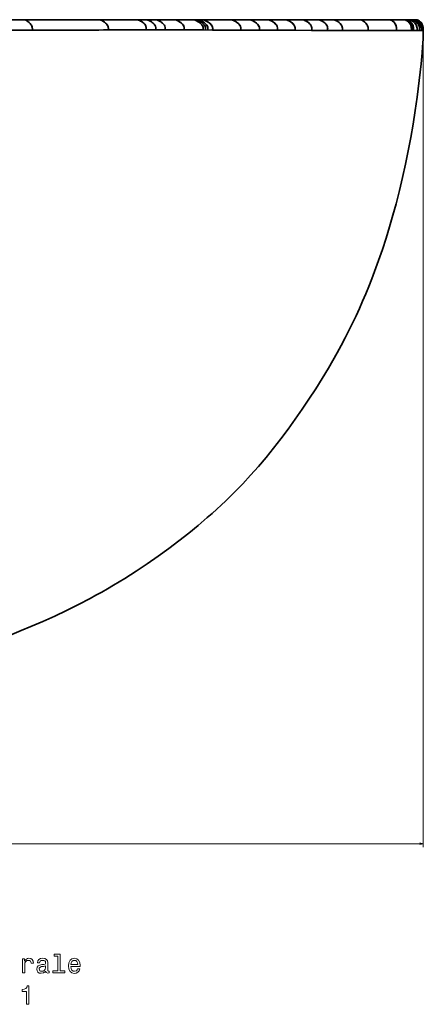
# Model space of a CAD drawing. Extents: x 375 to 1909, y -6 to 1744.
# Tile 8 of 8: x 1687 to 1909, y 948 to 1489. Entities that reach past the tile are written whole.
import ezdxf

# ---------------------------------------------------------------- set-up
doc = ezdxf.new("R2010")
doc.units = 0

msp = doc.modelspace()

# ---------------------------------------------------------------- linework, layer by layer
at = {"color": 7, "lineweight": 35}
for p, q in [((1648.81, 1489.38), (1690.06, 1489.38)), ((1690.06, 1489.38), (1648.81, 1489.38)), ((1690.06, 1489.38), (1731.32, 1489.38)), ((1731.32, 1489.38), (1690.06, 1489.38)), ((1731.32, 1489.38), (1751.95, 1489.38)), ((1751.95, 1489.38), (1731.32, 1489.38))]:
    msp.add_line(p, q, dxfattribs=at)
at = {"color": 7, "lineweight": 35, "ltscale": 0.128891}
for p, q in [((1751.95, 1489.38), (1757.11, 1489.38)), ((1757.11, 1489.38), (1751.95, 1489.38))]:
    msp.add_line(p, q, dxfattribs=at)
at = {"color": 7, "lineweight": 35, "ltscale": 0.128915}
for p, q in [((1757.11, 1489.38), (1762.26, 1489.38)), ((1762.26, 1489.38), (1757.11, 1489.38))]:
    msp.add_line(p, q, dxfattribs=at)
at = {"color": 7, "lineweight": 35, "ltscale": 0.257822}
for p, q in [((1762.26, 1489.38), (1772.58, 1489.38)), ((1772.58, 1489.38), (1762.26, 1489.38))]:
    msp.add_line(p, q, dxfattribs=at)
at = {"color": 7, "lineweight": 35, "ltscale": 0.25795}
for p, q in [((1772.58, 1489.38), (1782.89, 1489.38)), ((1782.89, 1489.38), (1772.58, 1489.38))]:
    msp.add_line(p, q, dxfattribs=at)
at = {"color": 7, "lineweight": 35, "ltscale": 0.032129}
for p, q in [((1782.89, 1489.38), (1784.18, 1489.38)), ((1784.18, 1489.38), (1782.89, 1489.38))]:
    msp.add_line(p, q, dxfattribs=at)
at = {"color": 7, "lineweight": 35, "ltscale": 0.032245}
for p, q in [((1784.18, 1489.38), (1785.47, 1489.38)), ((1785.47, 1489.38), (1784.18, 1489.38))]:
    msp.add_line(p, q, dxfattribs=at)
at = {"color": 7, "lineweight": 35, "ltscale": 0.064478}
for p, q in [((1785.47, 1489.38), (1788.05, 1489.38)), ((1788.05, 1489.38), (1785.47, 1489.38))]:
    msp.add_line(p, q, dxfattribs=at)
at = {"color": 7, "lineweight": 35, "ltscale": 0.384671}
for p, q in [((1788.05, 1489.38), (1803.43, 1489.38)), ((1803.43, 1489.38), (1788.05, 1489.38))]:
    msp.add_line(p, q, dxfattribs=at)
at = {"color": 7, "lineweight": 35, "ltscale": 0.252173}
for p, q in [((1803.43, 1489.38), (1813.52, 1489.38)), ((1813.52, 1489.38), (1803.43, 1489.38))]:
    msp.add_line(p, q, dxfattribs=at)
at = {"color": 7, "lineweight": 35, "ltscale": 0.246402}
for p, q in [((1813.52, 1489.38), (1823.38, 1489.38)), ((1823.38, 1489.38), (1813.52, 1489.38))]:
    msp.add_line(p, q, dxfattribs=at)
at = {"color": 7, "lineweight": 35, "ltscale": 0.238568}
for p, q in [((1823.38, 1489.38), (1832.92, 1489.38)), ((1832.92, 1489.38), (1823.38, 1489.38))]:
    msp.add_line(p, q, dxfattribs=at)
at = {"color": 7, "lineweight": 35, "ltscale": 0.228845}
for p, q in [((1832.92, 1489.38), (1842.07, 1489.38)), ((1842.07, 1489.38), (1832.92, 1489.38))]:
    msp.add_line(p, q, dxfattribs=at)
at = {"color": 7, "lineweight": 35, "ltscale": 0.217389}
for p, q in [((1842.07, 1489.38), (1850.77, 1489.38)), ((1850.77, 1489.38), (1842.07, 1489.38))]:
    msp.add_line(p, q, dxfattribs=at)
at = {"color": 7, "lineweight": 35, "ltscale": 0.204044}
msp.add_line((1850.77, 1489.38), (1858.93, 1489.38), dxfattribs=at)
at = {"color": 7, "lineweight": 35, "ltscale": 0.204047}
msp.add_line((1858.93, 1489.38), (1850.77, 1489.38), dxfattribs=at)
at = {"color": 7, "lineweight": 35, "ltscale": 0.361862}
msp.add_line((1858.93, 1489.38), (1873.41, 1489.38), dxfattribs=at)
at = {"color": 7, "lineweight": 35, "ltscale": 0.361856}
msp.add_line((1873.41, 1489.38), (1858.93, 1489.38), dxfattribs=at)
at = {"color": 7, "lineweight": 35, "ltscale": 0.40636}
msp.add_line((1873.41, 1489.38), (1889.66, 1489.38), dxfattribs=at)
at = {"color": 7, "lineweight": 35, "ltscale": 0.406363}
msp.add_line((1889.66, 1489.38), (1873.41, 1489.38), dxfattribs=at)
at = {"color": 7, "lineweight": 35, "ltscale": 0.195282}
msp.add_line((1889.66, 1489.38), (1897.47, 1489.38), dxfattribs=at)
at = {"color": 7, "lineweight": 35, "ltscale": 0.006998}
msp.add_line((1889.94, 1489.38), (1889.66, 1489.38), dxfattribs=at)
at = {"color": 7, "lineweight": 35, "ltscale": 0.195279}
msp.add_line((1897.47, 1489.38), (1889.66, 1489.38), dxfattribs=at)
at = {"color": 7, "lineweight": 35, "ltscale": 0.011871}
msp.add_line((1897.47, 1489.38), (1897.95, 1489.38), dxfattribs=at)
at = {"color": 7, "lineweight": 35, "ltscale": 0.011862}
msp.add_line((1897.95, 1489.38), (1897.47, 1489.38), dxfattribs=at)
at = {"color": 7, "lineweight": 35, "ltscale": 0.007593}
msp.add_line((1898.16, 1489.38), (1897.86, 1489.38), dxfattribs=at)
at = {"color": 7, "lineweight": 35, "ltscale": 0.005389}
msp.add_line((1897.95, 1489.38), (1898.16, 1489.38), dxfattribs=at)
at = {"color": 7, "lineweight": 35, "ltscale": 0.005402}
msp.add_line((1898.16, 1489.38), (1897.95, 1489.38), dxfattribs=at)
at = {"color": 7, "lineweight": 35, "ltscale": 0.000418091}
msp.add_line((1898.16, 1489.38), (1898.18, 1489.38), dxfattribs=at)
at = {"color": 7, "lineweight": 35, "ltscale": 0.005112}
msp.add_line((1898.16, 1489.38), (1898.37, 1489.38), dxfattribs=at)
at = {"color": 7, "lineweight": 35, "ltscale": 0.000939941}
msp.add_line((1898.2, 1489.38), (1898.16, 1489.38), dxfattribs=at)
at = {"color": 7, "lineweight": 35, "ltscale": 0.005109}
msp.add_line((1898.37, 1489.38), (1898.16, 1489.38), dxfattribs=at)
at = {"color": 7, "lineweight": 35, "ltscale": 0.005124}
msp.add_line((1898.16, 1489.38), (1898.37, 1489.38), dxfattribs=at)
at = {"color": 7, "lineweight": 35, "ltscale": 0.005118}
msp.add_line((1898.37, 1489.38), (1898.16, 1489.38), dxfattribs=at)
at = {"color": 7, "lineweight": 35, "ltscale": 0.005115}
msp.add_line((1898.37, 1489.38), (1898.16, 1489.38), dxfattribs=at)
at = {"color": 7, "lineweight": 35, "ltscale": 0.000479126}
msp.add_line((1898.37, 1489.38), (1898.39, 1489.38), dxfattribs=at)
at = {"color": 7, "lineweight": 35, "ltscale": 0.002481}
msp.add_line((1898.37, 1489.38), (1898.47, 1489.38), dxfattribs=at)
at = {"color": 7, "lineweight": 35, "ltscale": 0.001108}
msp.add_line((1898.41, 1489.38), (1898.37, 1489.38), dxfattribs=at)
at = {"color": 7, "lineweight": 35, "ltscale": 0.008063}
msp.add_line((1898.69, 1489.38), (1898.37, 1489.38), dxfattribs=at)
at = {"color": 7, "lineweight": 35, "ltscale": 0.001251}
msp.add_line((1898.42, 1489.38), (1898.37, 1489.38), dxfattribs=at)
at = {"color": 7, "lineweight": 35, "ltscale": 0.002478}
msp.add_line((1898.47, 1489.38), (1898.37, 1489.38), dxfattribs=at)
at = {"color": 7, "lineweight": 35, "ltscale": 0.029321}
msp.add_line((1898.7, 1489.38), (1899.88, 1489.38), dxfattribs=at)
at = {"color": 7, "lineweight": 35, "ltscale": 0.029303}
msp.add_line((1899.88, 1489.38), (1898.7, 1489.38), dxfattribs=at)
at = {"color": 7, "lineweight": 35, "ltscale": 0.032092}
msp.add_line((1899.88, 1489.38), (1901.16, 1489.38), dxfattribs=at)
at = {"color": 7, "lineweight": 35, "ltscale": 0.032098}
msp.add_line((1901.16, 1489.38), (1899.88, 1489.38), dxfattribs=at)
at = {"color": 7, "lineweight": 35, "ltscale": 0.026373}
for p, q in [((1901.16, 1489.38), (1902.21, 1489.38)), ((1902.21, 1489.38), (1901.16, 1489.38))]:
    msp.add_line(p, q, dxfattribs=at)
at = {"color": 7, "lineweight": 35, "ltscale": 0.044592}
msp.add_line((1902.94, 1489.38), (1901.16, 1489.38), dxfattribs=at)
at = {"color": 7, "lineweight": 35, "ltscale": 0.035315}
for p, q in [((1902.21, 1489.38), (1903.63, 1489.38)), ((1903.63, 1489.38), (1902.21, 1489.38))]:
    msp.add_line(p, q, dxfattribs=at)
at = {"color": 7, "lineweight": 35, "ltscale": 0.01181}
msp.add_line((1903.63, 1489.38), (1904.1, 1489.38), dxfattribs=at)
at = {"color": 7, "lineweight": 35, "ltscale": 0.011804}
msp.add_line((1904.1, 1489.38), (1903.63, 1489.38), dxfattribs=at)
at = {"color": 7, "lineweight": 35, "ltscale": 0.130457}
msp.add_line((1761.88, 1483.74), (1756.66, 1483.74), dxfattribs=at)
at = {"color": 7, "lineweight": 35, "ltscale": 0.254771}
msp.add_line((1818.85, 1483.63), (1808.66, 1483.66), dxfattribs=at)
at = {"color": 7, "lineweight": 35, "ltscale": 0.249104}
msp.add_line((1828.81, 1483.6), (1818.85, 1483.63), dxfattribs=at)
at = {"color": 7, "lineweight": 35, "ltscale": 0.248309}
msp.add_line((1818.87, 1483.63), (1828.8, 1483.59), dxfattribs=at)
at = {"color": 7, "lineweight": 35, "ltscale": 0.240267}
msp.add_line((1828.8, 1483.59), (1838.41, 1483.55), dxfattribs=at)
at = {"color": 7, "lineweight": 35, "ltscale": 0.240694}
msp.add_line((1838.44, 1483.56), (1828.81, 1483.6), dxfattribs=at)
at = {"color": 7, "lineweight": 35, "ltscale": 0.229946}
msp.add_line((1838.41, 1483.55), (1847.61, 1483.52), dxfattribs=at)
at = {"color": 7, "lineweight": 35, "ltscale": 0.229933}
msp.add_line((1847.64, 1483.53), (1838.44, 1483.56), dxfattribs=at)
at = {"color": 7, "lineweight": 35, "ltscale": 0.217427}
msp.add_line((1847.61, 1483.52), (1856.3, 1483.48), dxfattribs=at)
at = {"color": 7, "lineweight": 35, "ltscale": 0.217112}
msp.add_line((1856.32, 1483.5), (1847.64, 1483.53), dxfattribs=at)
at = {"color": 7, "lineweight": 35, "ltscale": 0.000397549}
for p, q in [((1853.92, 1483.49), (1853.93, 1483.51)), ((1853.93, 1483.51), (1853.92, 1483.49))]:
    msp.add_line(p, q, dxfattribs=at)
at = {"color": 7, "lineweight": 35, "ltscale": 0.202571}
msp.add_line((1856.3, 1483.48), (1864.41, 1483.46), dxfattribs=at)
at = {"color": 7, "lineweight": 35, "ltscale": 0.202235}
msp.add_line((1864.41, 1483.47), (1856.32, 1483.5), dxfattribs=at)
at = {"color": 7, "lineweight": 35, "ltscale": 0.000401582}
msp.add_line((1859.29, 1483.47), (1859.29, 1483.49), dxfattribs=at)
at = {"color": 7, "lineweight": 35, "ltscale": 0.12736}
msp.add_line((1859.32, 1483.49), (1864.41, 1483.47), dxfattribs=at)
at = {"color": 7, "lineweight": 35, "ltscale": 0.185725}
msp.add_line((1864.41, 1483.47), (1871.84, 1483.45), dxfattribs=at)
at = {"color": 7, "lineweight": 35, "ltscale": 0.055976}
msp.add_line((1901.07, 1483.48), (1903.31, 1483.49), dxfattribs=at)
at = {"color": 7, "lineweight": 35, "ltscale": 0.015369}
msp.add_line((1902.39, 1483.48), (1903, 1483.48), dxfattribs=at)
at = {"color": 7, "lineweight": 35, "ltscale": 0.015283}
msp.add_line((1903.02, 1483.49), (1902.4, 1483.49), dxfattribs=at)
at = {"color": 7, "lineweight": 35, "ltscale": 0.00734}
msp.add_line((1903, 1483.48), (1903.3, 1483.49), dxfattribs=at)
at = {"color": 7, "lineweight": 35, "ltscale": 0.007294}
msp.add_line((1903.31, 1483.49), (1903.02, 1483.49), dxfattribs=at)
at = {"color": 7, "lineweight": 35, "ltscale": 0.007126}
msp.add_line((1903.3, 1483.49), (1903.58, 1483.49), dxfattribs=at)
at = {"color": 7, "lineweight": 35, "ltscale": 0.00708}
msp.add_line((1903.59, 1483.49), (1903.31, 1483.49), dxfattribs=at)
at = {"color": 7, "lineweight": 35, "ltscale": 0.048811}
msp.add_line((1903.58, 1483.49), (1905.53, 1483.5), dxfattribs=at)
at = {"color": 7, "lineweight": 35, "ltscale": 0.048506}
msp.add_line((1905.53, 1483.51), (1903.59, 1483.49), dxfattribs=at)
at = {"color": 7, "lineweight": 35, "ltscale": 0.024097}
msp.add_line((1903.59, 1483.49), (1904.56, 1483.5), dxfattribs=at)
at = {"color": 7, "lineweight": 35, "ltscale": 0.061047}
msp.add_line((1906.96, 1483.52), (1904.52, 1483.5), dxfattribs=at)
at = {"color": 7, "lineweight": 35, "ltscale": 0.035322}
msp.add_line((1906.94, 1483.52), (1905.53, 1483.51), dxfattribs=at)
at = {"color": 7, "lineweight": 35, "ltscale": 0.035499}
msp.add_line((1905.53, 1483.5), (1906.95, 1483.52), dxfattribs=at)
at = {"color": 7, "lineweight": 35, "ltscale": 0.024098}
msp.add_line((1907.91, 1483.53), (1906.94, 1483.52), dxfattribs=at)
at = {"color": 7, "lineweight": 35, "ltscale": 0.02415}
msp.add_line((1906.95, 1483.52), (1907.92, 1483.53), dxfattribs=at)
at = {"color": 7, "lineweight": 35, "ltscale": 0.050647}
msp.add_line((1908.98, 1483.55), (1906.96, 1483.52), dxfattribs=at)
at = {"color": 7, "lineweight": 35, "ltscale": 0.023006}
msp.add_line((1908.83, 1483.54), (1907.91, 1483.53), dxfattribs=at)
at = {"color": 7, "lineweight": 35, "ltscale": 0.003883}
msp.add_line((1908.98, 1483.55), (1908.83, 1483.54), dxfattribs=at)
at = {"color": 7, "lineweight": 35, "ltscale": 0.003719}
msp.add_line((1908.83, 1483.54), (1908.98, 1483.55), dxfattribs=at)
at = {"color": 7, "lineweight": 13}
for p, q in [((1909.01, 1482.25), (1909.01, 1034.38)), ((1360.02, 1036.38), (1909.01, 1036.38))]:
    msp.add_line(p, q, dxfattribs=at)
at = {"color": 7, "lineweight": 35}
for points in [[(1690.06, 1489.38), (1690.42, 1489.18), (1691.08, 1488.76), (1691.47, 1488.48), (1692.23, 1487.86), (1692.94, 1487.13), (1693.46, 1486.43), (1693.66, 1486.06), (1693.83, 1485.67), (1694, 1485), (1694.06, 1484.24), (1694.04, 1483.63)], [(1694.04, 1483.63), (1694.06, 1484.46), (1694.02, 1484.87), (1693.89, 1485.48), (1693.72, 1485.93), (1693.49, 1486.37), (1693.21, 1486.8), (1692.88, 1487.2), (1692.52, 1487.59), (1692.14, 1487.94), (1691.51, 1488.45), (1690.92, 1488.87), (1690.52, 1489.13), (1690.06, 1489.38)], [(1731.32, 1489.38), (1731.71, 1489.21), (1732.42, 1488.85), (1732.85, 1488.61), (1733.7, 1488.04), (1734.12, 1487.71), (1734.52, 1487.36), (1734.99, 1486.83), (1735.38, 1486.25), (1735.65, 1485.63), (1735.79, 1485), (1735.82, 1484.58), (1735.79, 1483.72)], [(1735.79, 1483.72), (1735.82, 1484.35), (1735.82, 1484.66), (1735.77, 1485.12), (1735.59, 1485.8), (1735.36, 1486.29), (1735.05, 1486.75), (1734.72, 1487.15), (1734.34, 1487.52), (1733.93, 1487.87), (1733.51, 1488.18), (1732.81, 1488.64), (1732.16, 1488.99), (1731.75, 1489.2), (1731.32, 1489.38)], [(1751.95, 1489.38), (1752.36, 1489.22), (1753.09, 1488.88), (1754.13, 1488.3), (1754.73, 1487.89), (1755.29, 1487.43), (1755.8, 1486.91), (1756.21, 1486.34), (1756.5, 1485.72), (1756.66, 1485.08), (1756.7, 1484.34), (1756.66, 1483.74)], [(1756.66, 1483.74), (1756.7, 1484.37), (1756.7, 1484.68), (1756.65, 1485.14), (1756.47, 1485.81), (1756.24, 1486.3), (1755.93, 1486.75), (1755.58, 1487.15), (1755.19, 1487.52), (1754.78, 1487.85), (1754.34, 1488.16), (1753.59, 1488.62), (1752.9, 1488.98), (1752.45, 1489.18), (1751.95, 1489.38)], [(1757.11, 1489.38), (1757.52, 1489.22), (1758.25, 1488.89), (1759.3, 1488.31), (1759.91, 1487.9), (1760.49, 1487.44), (1761, 1486.92), (1761.42, 1486.35), (1761.72, 1485.74), (1761.88, 1485.09), (1761.92, 1484.34), (1761.88, 1483.74)], [(1761.88, 1483.74), (1761.92, 1484.37), (1761.92, 1484.68), (1761.87, 1485.14), (1761.69, 1485.81), (1761.46, 1486.29), (1761.15, 1486.74), (1760.8, 1487.14), (1760.41, 1487.51), (1759.99, 1487.84), (1759.55, 1488.15), (1758.79, 1488.61), (1758.08, 1488.97), (1757.62, 1489.18), (1757.11, 1489.38)], [(1762.26, 1489.38), (1762.68, 1489.22), (1763.41, 1488.89), (1764.47, 1488.32), (1765.08, 1487.91), (1765.66, 1487.45), (1766.19, 1486.94), (1766.62, 1486.38), (1766.92, 1485.76), (1767.1, 1485.11), (1767.14, 1484.67), (1767.14, 1484.37), (1767.1, 1483.78)], [(1767.1, 1483.78), (1767.14, 1484.4), (1767.14, 1484.7), (1767.09, 1485.16), (1766.9, 1485.82), (1766.66, 1486.3), (1766.35, 1486.75), (1766, 1487.14), (1765.6, 1487.51), (1765.18, 1487.84), (1764.74, 1488.15), (1763.97, 1488.61), (1763.25, 1488.97), (1762.79, 1489.18), (1762.26, 1489.38)], [(1772.58, 1489.38), (1773, 1489.22), (1773.74, 1488.89), (1774.82, 1488.31), (1775.44, 1487.9), (1776.04, 1487.44), (1776.58, 1486.93), (1777.02, 1486.36), (1777.35, 1485.75), (1777.53, 1485.1), (1777.57, 1484.66), (1777.57, 1484.36), (1777.53, 1483.77)], [(1777.53, 1483.77), (1777.58, 1484.42), (1777.57, 1484.75), (1777.5, 1485.23), (1777.41, 1485.59), (1777.27, 1485.94), (1777.06, 1486.31), (1776.81, 1486.66), (1776.47, 1487.05), (1776.08, 1487.41), (1775.63, 1487.77), (1775.15, 1488.1), (1774.36, 1488.57), (1773.61, 1488.95), (1772.66, 1489.35), (1772.58, 1489.38)], [(1782.89, 1489.38), (1783.49, 1489.14), (1784.35, 1488.73), (1784.84, 1488.46), (1785.49, 1488.07), (1786.13, 1487.62), (1786.72, 1487.12), (1787.22, 1486.59), (1787.61, 1486.02), (1787.87, 1485.41), (1787.98, 1484.86), (1788, 1484.49), (1787.95, 1483.75)], [(1787.95, 1483.75), (1788, 1484.38), (1787.99, 1484.7), (1787.93, 1485.17), (1787.83, 1485.52), (1787.69, 1485.86), (1787.49, 1486.22), (1787.24, 1486.56), (1786.89, 1486.95), (1786.5, 1487.32), (1786.04, 1487.68), (1785.56, 1488.02), (1784.75, 1488.51), (1783.98, 1488.91), (1782.99, 1489.35), (1782.89, 1489.38)], [(1784.18, 1489.38), (1784.79, 1489.13), (1785.66, 1488.71), (1786.15, 1488.44), (1786.8, 1488.04), (1787.44, 1487.59), (1788.03, 1487.09), (1788.52, 1486.56), (1788.91, 1485.99), (1789.17, 1485.38), (1789.28, 1484.84), (1789.3, 1484.48), (1789.25, 1483.74)], [(1789.25, 1483.74), (1789.3, 1484.37), (1789.29, 1484.69), (1789.23, 1485.16), (1789.13, 1485.51), (1788.99, 1485.84), (1788.79, 1486.2), (1788.54, 1486.54), (1788.19, 1486.93), (1787.8, 1487.3), (1787.35, 1487.67), (1786.86, 1488), (1786.05, 1488.5), (1785.28, 1488.9), (1784.28, 1489.34), (1784.18, 1489.38)], [(1785.47, 1489.38), (1785.69, 1489.3), (1786.68, 1488.85), (1787.4, 1488.47), (1788.05, 1488.07), (1788.69, 1487.63), (1789.29, 1487.12), (1789.79, 1486.6), (1790.19, 1486.02), (1790.46, 1485.41), (1790.58, 1484.86), (1790.6, 1484.49), (1790.55, 1483.74)], [(1790.55, 1483.74), (1790.6, 1484.37), (1790.59, 1484.69), (1790.53, 1485.15), (1790.43, 1485.5), (1790.29, 1485.84), (1790.09, 1486.19), (1789.84, 1486.53), (1789.49, 1486.93), (1789.1, 1487.3), (1788.63, 1487.67), (1788.14, 1488.01), (1787.33, 1488.5), (1786.57, 1488.9), (1785.57, 1489.35), (1785.47, 1489.38)], [(1788.05, 1489.38), (1788.3, 1489.3), (1789.31, 1488.84), (1790.04, 1488.44), (1790.69, 1488.04), (1791.33, 1487.59), (1791.92, 1487.09), (1792.41, 1486.56), (1792.8, 1485.98), (1793.07, 1485.37), (1793.18, 1484.83), (1793.2, 1484.46), (1793.15, 1483.73)], [(1793.15, 1483.73), (1793.19, 1484.36), (1793.19, 1484.67), (1793.13, 1485.14), (1793.03, 1485.48), (1792.89, 1485.82), (1792.69, 1486.17), (1792.45, 1486.51), (1792.1, 1486.91), (1791.71, 1487.28), (1791.22, 1487.67), (1790.71, 1488.03), (1789.93, 1488.51), (1789.18, 1488.9), (1788.55, 1489.19), (1788.17, 1489.35), (1788.05, 1489.38)], [(1803.43, 1489.38), (1803.87, 1489.29), (1804.32, 1489.11), (1805.02, 1488.77), (1805.81, 1488.33), (1806.77, 1487.67), (1807.22, 1487.29), (1807.63, 1486.89), (1808.08, 1486.35), (1808.42, 1485.77), (1808.63, 1485.16), (1808.7, 1484.66), (1808.71, 1484.33), (1808.66, 1483.66)], [(1808.66, 1483.66), (1808.71, 1484.28), (1808.71, 1484.59), (1808.66, 1485.05), (1808.57, 1485.39), (1808.44, 1485.73), (1808.25, 1486.1), (1808.01, 1486.45), (1807.68, 1486.85), (1807.3, 1487.22), (1806.73, 1487.7), (1806.13, 1488.13), (1805.45, 1488.54), (1804.8, 1488.88), (1804.13, 1489.19), (1803.67, 1489.35), (1803.43, 1489.38)], [(1813.52, 1489.38), (1813.84, 1489.35), (1814.58, 1489.1), (1815.34, 1488.74), (1816.17, 1488.26), (1816.73, 1487.88), (1817.27, 1487.46), (1817.63, 1487.13), (1817.95, 1486.79), (1818.37, 1486.24), (1818.68, 1485.66), (1818.86, 1485.06), (1818.91, 1484.58), (1818.91, 1484.26), (1818.85, 1483.63)], [(1818.85, 1483.63), (1818.9, 1484.25), (1818.91, 1484.56), (1818.86, 1485.03), (1818.78, 1485.37), (1818.65, 1485.71), (1818.46, 1486.09), (1818.23, 1486.45), (1817.9, 1486.85), (1817.53, 1487.22), (1817.09, 1487.61), (1816.62, 1487.96), (1815.65, 1488.57), (1814.93, 1488.94), (1814.3, 1489.21), (1813.95, 1489.32), (1813.52, 1489.38)], [(1823.38, 1489.38), (1823.84, 1489.34), (1824.17, 1489.25), (1824.86, 1488.99), (1825.64, 1488.6), (1826.59, 1488), (1827.05, 1487.66), (1827.48, 1487.29), (1827.99, 1486.75), (1828.41, 1486.17), (1828.7, 1485.56), (1828.86, 1484.91), (1828.88, 1484.47), (1828.87, 1484.18), (1828.81, 1483.6)], [(1828.81, 1483.6), (1828.87, 1484.18), (1828.88, 1484.47), (1828.86, 1484.91), (1828.7, 1485.56), (1828.49, 1486.03), (1828.2, 1486.48), (1827.92, 1486.84), (1827.6, 1487.18), (1827.14, 1487.59), (1826.64, 1487.97), (1825.69, 1488.57), (1824.77, 1489.02), (1824.02, 1489.3), (1823.51, 1489.38), (1823.38, 1489.38)], [(1832.92, 1489.38), (1833.47, 1489.34), (1833.83, 1489.25), (1834.57, 1488.98), (1835.4, 1488.56), (1836.34, 1487.96), (1836.8, 1487.61), (1837.22, 1487.23), (1837.71, 1486.69), (1838.1, 1486.1), (1838.37, 1485.48), (1838.5, 1484.85), (1838.5, 1484.13), (1838.44, 1483.56)], [(1838.44, 1483.56), (1838.51, 1484.15), (1838.52, 1484.44), (1838.5, 1484.88), (1838.35, 1485.54), (1838.15, 1486.01), (1837.87, 1486.47), (1837.58, 1486.84), (1837.26, 1487.19), (1836.81, 1487.6), (1836.34, 1487.97), (1835.39, 1488.57), (1834.46, 1489.02), (1833.66, 1489.3), (1833.07, 1489.38), (1832.92, 1489.38)], [(1842.07, 1489.38), (1842.48, 1489.37), (1843.1, 1489.25), (1843.87, 1488.97), (1844.71, 1488.55), (1845.64, 1487.94), (1846.09, 1487.58), (1846.5, 1487.19), (1846.97, 1486.65), (1847.34, 1486.06), (1847.6, 1485.44), (1847.71, 1484.8), (1847.71, 1484.09), (1847.64, 1483.53)], [(1847.64, 1483.53), (1847.71, 1484.12), (1847.73, 1484.41), (1847.71, 1484.86), (1847.57, 1485.52), (1847.38, 1486), (1847.1, 1486.46), (1846.82, 1486.84), (1846.49, 1487.2), (1846.06, 1487.6), (1845.6, 1487.97), (1844.66, 1488.57), (1843.73, 1489.03), (1843.1, 1489.25), (1842.57, 1489.36), (1842.07, 1489.38)], [(1850.77, 1489.38), (1851.22, 1489.37), (1851.9, 1489.24), (1852.68, 1488.96), (1853.52, 1488.53), (1854.02, 1488.21), (1854.51, 1487.85), (1854.91, 1487.52), (1855.27, 1487.15), (1855.72, 1486.6), (1856.08, 1486.01), (1856.31, 1485.39), (1856.41, 1484.76), (1856.4, 1484.06), (1856.32, 1483.5)], [(1856.32, 1483.5), (1856.4, 1484.09), (1856.42, 1484.38), (1856.41, 1484.83), (1856.28, 1485.49), (1856.09, 1485.97), (1855.83, 1486.44), (1855.55, 1486.84), (1855.22, 1487.21), (1854.81, 1487.6), (1854.37, 1487.97), (1853.44, 1488.58), (1852.52, 1489.03), (1851.76, 1489.28), (1851.11, 1489.38), (1850.77, 1489.38)], [(1858.93, 1489.38), (1859.43, 1489.37), (1860.14, 1489.24), (1860.94, 1488.95), (1861.77, 1488.51), (1862.25, 1488.19), (1862.7, 1487.84), (1863.09, 1487.48), (1863.46, 1487.1), (1863.88, 1486.55), (1864.21, 1485.95), (1864.43, 1485.33), (1864.51, 1484.71), (1864.51, 1484.29), (1864.41, 1483.47)], [(1864.41, 1483.47), (1864.49, 1484.06), (1864.51, 1484.8), (1864.39, 1485.45), (1864.22, 1485.94), (1863.97, 1486.41), (1863.69, 1486.82), (1863.36, 1487.21), (1862.97, 1487.6), (1862.55, 1487.96), (1861.65, 1488.58), (1860.74, 1489.03), (1859.97, 1489.28), (1859.29, 1489.38), (1858.93, 1489.38)], [(1873.41, 1489.38), (1873.97, 1489.37), (1874.26, 1489.33), (1874.72, 1489.23), (1875.51, 1488.92), (1876.3, 1488.45), (1876.85, 1488.02), (1877.35, 1487.53), (1877.8, 1486.99), (1878.24, 1486.27), (1878.41, 1485.89), (1878.54, 1485.5), (1878.65, 1484.81), (1878.63, 1484.04), (1878.55, 1483.44)], [(1878.55, 1483.44), (1878.65, 1484.21), (1878.66, 1484.6), (1878.61, 1485.19), (1878.5, 1485.63), (1878.34, 1486.06), (1878.03, 1486.66), (1877.63, 1487.21), (1877.16, 1487.73), (1876.64, 1488.19), (1876.08, 1488.59), (1875.5, 1488.92), (1874.71, 1489.23), (1873.97, 1489.37), (1873.41, 1489.38)], [(1889.66, 1489.38), (1890.28, 1489.36), (1890.59, 1489.33), (1891.06, 1489.21), (1891.42, 1489.07), (1891.76, 1488.89), (1892.13, 1488.65), (1892.47, 1488.37), (1892.8, 1488.05), (1893.11, 1487.69), (1893.48, 1487.16), (1893.79, 1486.58), (1894.03, 1485.99), (1894.14, 1485.56), (1894.22, 1485.13), (1894.25, 1484.56), (1894.24, 1484.18), (1894.16, 1483.45)], [(1894.16, 1483.45), (1894.24, 1484.17), (1894.25, 1484.54), (1894.22, 1485.1), (1894.04, 1485.95), (1893.81, 1486.54), (1893.51, 1487.11), (1893.15, 1487.64), (1892.73, 1488.12), (1892.27, 1488.55), (1891.77, 1488.89), (1891.42, 1489.07), (1891.07, 1489.21), (1890.59, 1489.32), (1890.28, 1489.36), (1889.66, 1489.38)], [(1897.47, 1489.38), (1898.15, 1489.37), (1898.5, 1489.33), (1899.01, 1489.22), (1899.4, 1489.09), (1899.77, 1488.91), (1900.29, 1488.59), (1900.78, 1488.2), (1901.22, 1487.74), (1901.62, 1487.22), (1901.95, 1486.65), (1902.2, 1486.06), (1902.33, 1485.63), (1902.42, 1485.19), (1902.47, 1484.62), (1902.47, 1484.24), (1902.4, 1483.49)], [(1902.4, 1483.49), (1902.47, 1484.23), (1902.47, 1484.61), (1902.42, 1485.18), (1902.34, 1485.61), (1902.21, 1486.04), (1901.93, 1486.7), (1901.54, 1487.32), (1901.08, 1487.89), (1900.55, 1488.39), (1900.05, 1488.75), (1899.52, 1489.03), (1898.97, 1489.23), (1898.46, 1489.33), (1898.13, 1489.37), (1897.47, 1489.38)], [(1897.95, 1489.38), (1898.64, 1489.37), (1898.99, 1489.33), (1899.51, 1489.22), (1899.91, 1489.09), (1900.29, 1488.92), (1900.82, 1488.6), (1901.32, 1488.21), (1901.78, 1487.76), (1902.19, 1487.24), (1902.53, 1486.67), (1902.8, 1486.08), (1902.93, 1485.65), (1903.02, 1485.21), (1903.08, 1484.63), (1903.07, 1484.25), (1903.02, 1483.49)], [(1903.02, 1483.49), (1903.07, 1484.24), (1903.08, 1484.62), (1903.02, 1485.2), (1902.93, 1485.63), (1902.8, 1486.06), (1902.54, 1486.65), (1902.21, 1487.21), (1901.81, 1487.72), (1901.35, 1488.19), (1900.84, 1488.59), (1900.29, 1488.92), (1899.91, 1489.09), (1899.51, 1489.22), (1898.99, 1489.33), (1898.64, 1489.37), (1897.95, 1489.38)], [(1898.16, 1489.38), (1898.86, 1489.37), (1899.21, 1489.33), (1899.74, 1489.22), (1900.14, 1489.09), (1900.53, 1488.92), (1901.07, 1488.61), (1901.58, 1488.22), (1902.04, 1487.76), (1902.46, 1487.25), (1902.81, 1486.68), (1903.08, 1486.09), (1903.22, 1485.66), (1903.31, 1485.22), (1903.37, 1484.64), (1903.37, 1484.25), (1903.31, 1483.49)], [(1903.31, 1483.49), (1903.37, 1484.25), (1903.37, 1484.63), (1903.31, 1485.21), (1903.22, 1485.64), (1903.08, 1486.07), (1902.82, 1486.66), (1902.48, 1487.22), (1902.07, 1487.73), (1901.6, 1488.2), (1901.08, 1488.6), (1900.53, 1488.92), (1900.14, 1489.09), (1899.74, 1489.22), (1899.21, 1489.33), (1898.86, 1489.37), (1898.16, 1489.38)], [(1898.37, 1489.38), (1899.07, 1489.37), (1899.42, 1489.33), (1899.96, 1489.22), (1900.36, 1489.09), (1900.76, 1488.92), (1901.3, 1488.61), (1901.82, 1488.22), (1902.29, 1487.77), (1902.72, 1487.26), (1903.07, 1486.7), (1903.35, 1486.1), (1903.49, 1485.67), (1903.59, 1485.23), (1903.65, 1484.65), (1903.65, 1484.26), (1903.59, 1483.49)], [(1903.59, 1483.49), (1903.65, 1484.26), (1903.65, 1484.64), (1903.59, 1485.22), (1903.49, 1485.66), (1903.36, 1486.09), (1903.09, 1486.67), (1902.74, 1487.23), (1902.32, 1487.74), (1901.84, 1488.2), (1901.32, 1488.6), (1900.76, 1488.92), (1900.36, 1489.09), (1899.96, 1489.22), (1899.43, 1489.33), (1899.07, 1489.37), (1898.37, 1489.38)], [(1899.88, 1489.38), (1900.61, 1489.37), (1900.98, 1489.33), (1901.54, 1489.23), (1902.39, 1488.95), (1903.05, 1488.6), (1903.67, 1488.16), (1904.24, 1487.64), (1904.72, 1487.05), (1905.08, 1486.48), (1905.34, 1485.88), (1905.5, 1485.26), (1905.57, 1484.67), (1905.58, 1484.28), (1905.53, 1483.51)], [(1905.53, 1483.51), (1905.58, 1484.29), (1905.57, 1484.69), (1905.5, 1485.28), (1905.39, 1485.73), (1905.23, 1486.16), (1904.92, 1486.75), (1904.54, 1487.3), (1904.08, 1487.8), (1903.56, 1488.25), (1902.99, 1488.63), (1902.39, 1488.94), (1901.55, 1489.23), (1900.98, 1489.33), (1900.61, 1489.37), (1899.88, 1489.38)], [(1901.16, 1489.38), (1901.9, 1489.37), (1902.28, 1489.33), (1902.85, 1489.23), (1903.7, 1488.95), (1904.38, 1488.61), (1905.01, 1488.18), (1905.59, 1487.66), (1906.09, 1487.07), (1906.45, 1486.5), (1906.72, 1485.9), (1906.9, 1485.28), (1906.97, 1484.69), (1906.98, 1484.3), (1906.94, 1483.52)], [(1906.94, 1483.52), (1906.98, 1484.31), (1906.97, 1484.71), (1906.89, 1485.31), (1906.78, 1485.75), (1906.61, 1486.19), (1906.29, 1486.77), (1905.9, 1487.32), (1905.43, 1487.82), (1904.9, 1488.27), (1904.32, 1488.64), (1903.71, 1488.95), (1902.85, 1489.23), (1902.28, 1489.33), (1901.9, 1489.37), (1901.16, 1489.38)], [(1902.21, 1489.38), (1902.95, 1489.37), (1903.32, 1489.33), (1903.88, 1489.23), (1904.73, 1488.95), (1905.39, 1488.6), (1906.01, 1488.17), (1906.58, 1487.65), (1907.06, 1487.06), (1907.41, 1486.5), (1907.68, 1485.9), (1907.85, 1485.28), (1907.93, 1484.69), (1907.94, 1484.3), (1907.91, 1483.53)], [(1907.91, 1483.53), (1907.94, 1484.32), (1907.93, 1484.71), (1907.85, 1485.3), (1907.73, 1485.75), (1907.57, 1486.18), (1907.26, 1486.76), (1906.87, 1487.31), (1906.42, 1487.81), (1905.9, 1488.26), (1905.33, 1488.64), (1904.73, 1488.95), (1903.89, 1489.23), (1903.32, 1489.33), (1902.95, 1489.37), (1902.21, 1489.38)], [(1903.63, 1489.38), (1904.33, 1489.37), (1904.68, 1489.33), (1905.21, 1489.22), (1905.61, 1489.1), (1906, 1488.93), (1906.53, 1488.62), (1907.03, 1488.23), (1907.49, 1487.78), (1907.9, 1487.27), (1908.25, 1486.72), (1908.52, 1486.13), (1908.66, 1485.7), (1908.77, 1485.27), (1908.84, 1484.69), (1908.85, 1484.3), (1908.83, 1483.54)], [(1908.83, 1483.54), (1908.85, 1484.3), (1908.84, 1484.68), (1908.77, 1485.25), (1908.67, 1485.68), (1908.53, 1486.11), (1908.22, 1486.77), (1907.82, 1487.38), (1907.34, 1487.94), (1906.8, 1488.42), (1906.28, 1488.77), (1905.73, 1489.05), (1905.17, 1489.24), (1904.65, 1489.33), (1904.31, 1489.37), (1903.63, 1489.38)], [(1904.1, 1489.38), (1904.78, 1489.37), (1905.12, 1489.33), (1905.63, 1489.22), (1906.01, 1489.09), (1906.38, 1488.91), (1906.88, 1488.59), (1907.35, 1488.2), (1907.77, 1487.75), (1908.14, 1487.23), (1908.46, 1486.67), (1908.71, 1486.09), (1908.93, 1485.23), (1908.99, 1484.67), (1909.01, 1484.29), (1908.98, 1483.55)], [(1908.98, 1483.55), (1909.01, 1484.28), (1908.99, 1484.66), (1908.93, 1485.22), (1908.71, 1486.07), (1908.44, 1486.72), (1908.07, 1487.34), (1907.63, 1487.9), (1907.13, 1488.4), (1906.64, 1488.76), (1906.13, 1489.04), (1905.59, 1489.23), (1905.09, 1489.33), (1904.76, 1489.37), (1904.1, 1489.38)], [(1360.02, 1483.05), (1494.55, 1483.39), (1660.37, 1483.66), (1694.04, 1483.7)], [(1908.98, 1483.55), (1908.94, 1481.24), (1908.86, 1478.93), (1908.58, 1474.32), (1908.34, 1471.25), (1907.76, 1465.12), (1907.29, 1460.53), (1906.78, 1455.94), (1906.24, 1451.34), (1905.65, 1446.75), (1904.6, 1439.4), (1903.43, 1432.03), (1902.15, 1424.66), (1900.74, 1417.3), (1899.22, 1409.96), (1897.59, 1402.66), (1895.84, 1395.4), (1893.99, 1388.19), (1892.25, 1381.85), (1890.43, 1375.53), (1888.52, 1369.29), (1886.51, 1363.09), (1885.12, 1359.01), (1883.69, 1354.94), (1882.19, 1350.88), (1880.65, 1346.83), (1879.05, 1342.78), (1877.39, 1338.75), (1875.66, 1334.7), (1873.87, 1330.67), (1872, 1326.6), (1870.07, 1322.56), (1868.05, 1318.47), (1865.97, 1314.41), (1863.79, 1310.28), (1861.55, 1306.18), (1859.21, 1302.02), (1856.81, 1297.89), (1853.36, 1292.16), (1849.82, 1286.48), (1846.15, 1280.82), (1842.39, 1275.22), (1838.55, 1269.7), (1834.61, 1264.25), (1830.65, 1258.96), (1826.59, 1253.74), (1822.52, 1248.7), (1818.34, 1243.75), (1814.07, 1238.91), (1809.68, 1234.17), (1806.64, 1231.01), (1803.54, 1227.9), (1800.39, 1224.84), (1797.92, 1222.51), (1795.43, 1220.21), (1792.85, 1217.89), (1790.25, 1215.61), (1785.22, 1211.34), (1780.11, 1207.17), (1774.61, 1202.87), (1769.03, 1198.68), (1763.17, 1194.44), (1757.22, 1190.31), (1751.08, 1186.22), (1744.87, 1182.25), (1738.57, 1178.41), (1735.39, 1176.54), (1732.19, 1174.7), (1729, 1172.92), (1725.8, 1171.18), (1719.34, 1167.8), (1712.88, 1164.59), (1706.35, 1161.5), (1699.79, 1158.55), (1693.19, 1155.71), (1687.97, 1153.56), (1682.73, 1151.46)], [(1756.66, 1483.78), (1787.98, 1483.75), (1818.87, 1483.63)]]:
    msp.add_lwpolyline(points, dxfattribs=at)
at = {"color": 7, "lineweight": 13}
msp.add_lwpolyline([(1907.07, 1035.87), (1909.01, 1036.38), (1907.07, 1036.9)], dxfattribs=at)
for points in [[(1707.99, 974.62), (1707.99, 966.41), (1705.38, 966.41), (1705.38, 965.34), (1711.85, 965.34), (1711.85, 966.41), (1709.26, 966.41), (1709.26, 975.69), (1706, 975.69), (1706, 974.62)], [(1688.59, 965.34), (1689.86, 965.34), (1689.86, 969.76), (1689.99, 970.83), (1690.38, 971.59), (1691.01, 972.06), (1691.86, 972.21), (1692.5, 972.11), (1692.97, 971.82), (1693.26, 971.33), (1693.36, 970.67), (1694.65, 970.67), (1694.47, 971.84), (1694, 972.67), (1693.2, 973.18), (1692.12, 973.35), (1691.39, 973.24), (1690.76, 972.95), (1690.19, 972.46), (1689.75, 971.8), (1689.75, 973.08), (1688.59, 973.08)], [(1701.39, 966.35), (1701.39, 966.31), (1701.46, 965.82), (1701.68, 965.47), (1702.58, 965.2), (1703.29, 965.31), (1703.29, 966.29), (1702.99, 966.25), (1702.58, 966.44), (1702.51, 967.01), (1702.51, 971.02), (1702.34, 972.04), (1701.84, 972.76), (1700.96, 973.19), (1699.72, 973.35), (1698.51, 973.18), (1697.61, 972.69), (1697.05, 971.93), (1696.86, 970.92), (1696.86, 970.83), (1698, 970.83), (1698.1, 971.44), (1698.42, 971.87), (1698.94, 972.13), (1699.67, 972.23), (1700.38, 972.16), (1700.88, 971.94), (1701.19, 971.57), (1701.29, 971.05), (1701.23, 970.44), (1701, 970.14), (1700.42, 969.99), (1699.34, 969.88), (1698.1, 969.62), (1697.22, 969.16), (1696.71, 968.44), (1696.55, 967.37), (1696.69, 966.42), (1697.14, 965.72), (1697.86, 965.27), (1698.85, 965.11), (1700.19, 965.41)], [(1701.24, 968.05), (1701.07, 967.3), (1700.61, 966.72), (1699.92, 966.35), (1699.07, 966.22), (1698.52, 966.29), (1698.13, 966.52), (1697.89, 966.93), (1697.82, 967.49), (1697.87, 967.99), (1698.1, 968.35), (1699.03, 968.76), (1700.19, 968.93), (1701.24, 969.27)], [(1715.25, 968.84), (1720.32, 968.84), (1720.34, 969.43), (1720.11, 971.09), (1719.47, 972.33), (1718.46, 973.08), (1717.12, 973.35), (1715.81, 973.06), (1714.8, 972.26), (1714.16, 970.95), (1713.93, 969.22), (1714.14, 967.44), (1714.79, 966.15), (1715.78, 965.34), (1717.08, 965.07), (1718.2, 965.25), (1719.13, 965.74), (1719.8, 966.52), (1720.19, 967.56), (1718.94, 967.56), (1718.68, 966.98), (1718.31, 966.55), (1717.24, 966.21), (1716.42, 966.36), (1715.8, 966.87), (1715.39, 967.69), (1715.25, 968.8)], [(1715.25, 969.91), (1715.41, 970.9), (1715.8, 971.64), (1716.39, 972.08), (1717.17, 972.24), (1717.93, 972.08), (1718.52, 971.64), (1718.88, 970.9), (1719.01, 969.91)], [(1690.84, 948.06), (1692.15, 948.06), (1692.15, 958.14), (1691.17, 958.14), (1690.91, 957.26), (1690.39, 956.67), (1689.6, 956.32), (1688.51, 956.21), (1688.51, 955.18), (1690.84, 955.18)]]:
    msp.add_lwpolyline(points, close=True, dxfattribs=at)
at = {"color": 7, "lineweight": 35}
for centre, radius, start, end in [((1901.3, 1478.27), 11.11, 86.6309, 90.7382), ((1901.3, 1478.27), 11.11, 86.6309, 90.7382), ((1836.03, -50482.52), 51966.34, 90.110522, 90.15655), ((1760.82, -12729.99), 14213.73, 90.01675, 90.100891), ((1738.66, -22055), 23538.76, 89.82963, 89.867381), ((1890.59, 9984.78), 8501.35, 269.82354, 269.918834), ((1887.19, 9298.26), 7814.83, 269.832958, 269.9366), ((1884.76, 6781.16), 5297.72, 269.86031, 269.99719), ((1883.09, 5569.59), 4086.16, 269.93623, 270.15468), ((1884.1, 5452.66), 3969.22, 269.91992, 270.14524), ((1884.5, 5117.4), 3633.96, 270.00003, 270.15189), ((1887.24, 3989), 2505.56, 270.15742, 270.34646), ((1887.62, 3992.03), 2508.59, 270.14928, 270.33761), ((1906.93, 1574.23), 90.71, 270.6219, 271.1995)]:
    msp.add_arc(centre, radius, start, end, dxfattribs=at)

doc.saveas('drawing.dxf')
